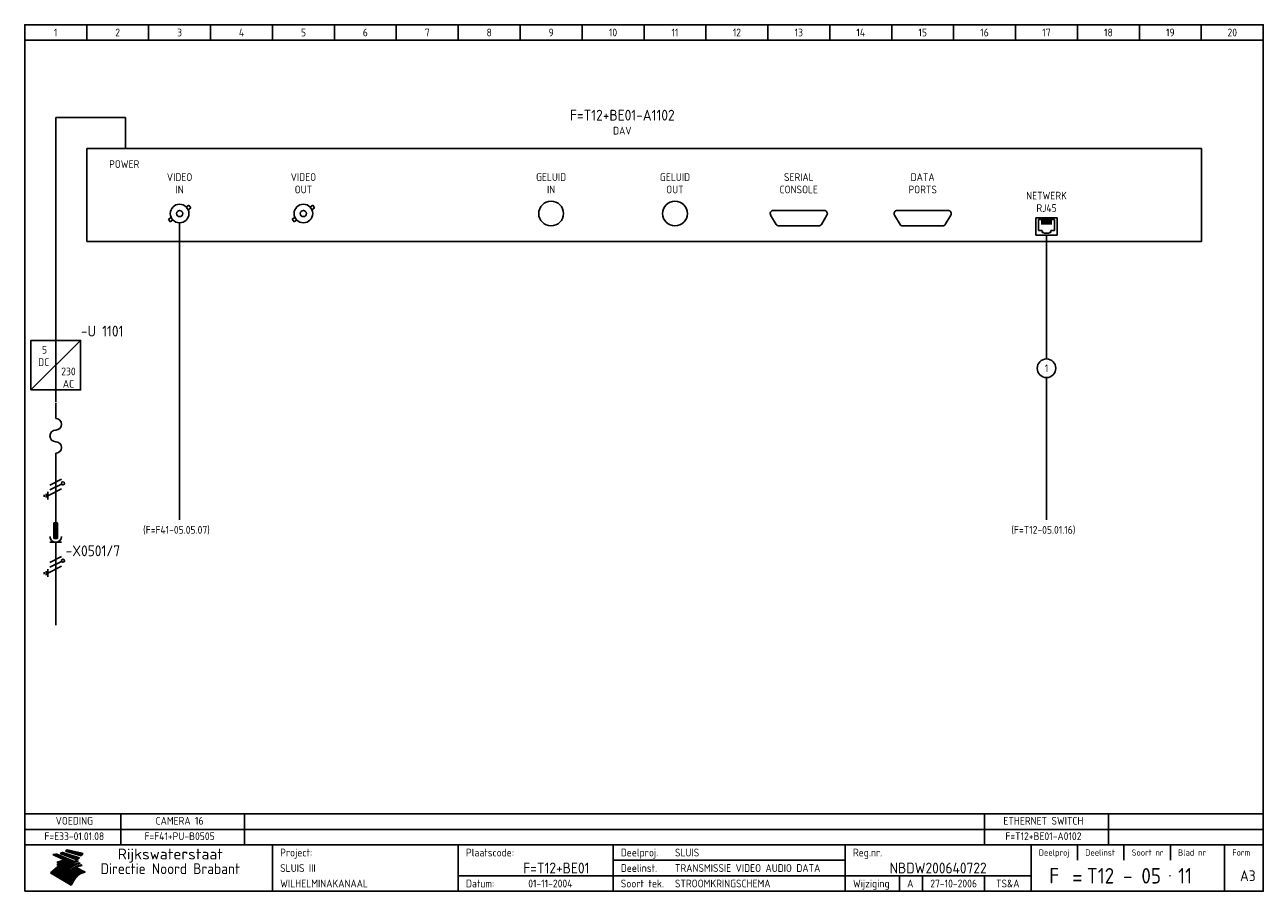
# Model space of a CAD drawing. Extents: x 10 to 410, y 10 to 290.
import ezdxf
from ezdxf.enums import TextEntityAlignment as Align

# ---------------------------------------------------------------- set-up
doc = ezdxf.new("R2010")
doc.units = 0
doc.header["$LTSCALE"] = 15
doc.header["$MEASUREMENT"] = 0
for name, color, linetype in [('0-25', 7, 'CONTINUOUS'), ('0-35', 2, 'CONTINUOUS'), ('0-50', 3, 'CONTINUOUS'), ('B-25', 7, 'CONTINUOUS'), ('B-35', 2, 'CONTINUOUS'), ('S-25', 7, 'CONTINUOUS')]:
    doc.layers.add(name, color=color, linetype=linetype)
doc.styles.add('ISO', font='iso.shx')
doc.styles.get("Standard").update_dxf_attribs({"font": 'iso.shx'})

# ---------------------------------------------------------------- blocks, each defined once
blk = doc.blocks.new('KADERA3')
at = {"layer": '0-25'}
for p, q in [((30, 285), (30, 290)), ((50, 285), (50, 290)), ((70, 285), (70, 290)), ((90, 285), (90, 290)), ((110, 285), (110, 290)), ((130, 285), (130, 290)), ((150, 285), (150, 290)), ((170, 285), (170, 290)), ((190, 285), (190, 290)), ((210, 285), (210, 290)), ((230, 285), (230, 290)), ((250, 285), (250, 290)), ((270, 285), (270, 290)), ((290, 285), (290, 290)), ((310, 285), (310, 290)), ((330, 285), (330, 290)), ((350, 285), (350, 290)), ((370, 285), (370, 290)), ((390, 285), (390, 290)), ((10, 285), (410, 285)), ((410, 35), (10, 35)), ((410, 30), (10, 30)), ((350, 25), (350, 20)), ((365, 25), (365, 20)), ((380, 25), (380, 20)), ((200, 20), (275, 20)), ((150, 15), (335, 15)), ((292.5, 15), (292.5, 10)), ((300, 15), (300, 10)), ((320, 15), (320, 10))]:
    blk.add_line(p, q, dxfattribs=at)
at = {"layer": '0-25', "color": 7}
for p, q in [((19.1, 21.89), (25.12, 19)), ((19.1, 21.89), (25.12, 19)), ((19.17, 21.86), (20.7, 21.86)), ((19.29, 21.8), (20.83, 21.8)), ((19.4, 21.75), (20.96, 21.75)), ((19.52, 21.69), (21.09, 21.69)), ((19.64, 21.63), (21.22, 21.63)), ((19.74, 21.92), (20.56, 21.92)), ((19.75, 21.58), (21.36, 21.58)), ((19.87, 21.52), (21.49, 21.52)), ((19.99, 21.47), (21.62, 21.47)), ((20.11, 21.41), (21.75, 21.41)), ((20.22, 21.35), (21.88, 21.35)), ((20.25, 21.97), (20.43, 21.97)), ((20.34, 21.3), (22.02, 21.3)), ((20.38, 21.99), (26.02, 19.59)), ((20.38, 21.99), (26.02, 19.59)), ((20.46, 21.24), (22.15, 21.24)), ((20.57, 21.18), (22.28, 21.18)), ((20.69, 21.13), (22.41, 21.13)), ((20.81, 21.07), (22.55, 21.07)), ((20.92, 21.02), (22.68, 21.02)), ((21.04, 20.96), (22.81, 20.96)), ((21.16, 20.9), (22.94, 20.9)), ((21.27, 20.85), (23.07, 20.85)), ((21.39, 20.79), (23.21, 20.79)), ((21.47, 22.25), (26.83, 20.19)), ((21.47, 22.25), (26.83, 20.19)), ((21.49, 22.25), (23.07, 22.25)), ((21.51, 20.73), (23.34, 20.73)), ((21.6, 22.2), (23.25, 22.2)), ((21.63, 20.68), (23.47, 20.68)), ((21.65, 22.31), (22.89, 22.31)), ((21.74, 20.62), (23.6, 20.62)), ((21.75, 22.14), (23.42, 22.14)), ((21.8, 22.37), (22.71, 22.37)), ((21.86, 20.57), (23.73, 20.57)), ((21.9, 22.08), (23.6, 22.08)), ((21.94, 22.42), (22.53, 22.42)), ((21.98, 20.51), (23.87, 20.51)), ((22.04, 22.03), (23.78, 22.03)), ((22.06, 22.48), (22.36, 22.48)), ((22.09, 20.45), (24, 20.45)), ((22.18, 22.53), (27.65, 20.8)), ((22.18, 22.53), (27.65, 20.8)), ((22.19, 21.97), (23.96, 21.97)), ((22.21, 20.4), (24.13, 20.4)), ((22.33, 20.34), (24.26, 20.34)), ((22.34, 21.92), (24.13, 21.92)), ((22.37, 20), (23.08, 20)), ((22.44, 20.28), (24.4, 20.28)), ((22.48, 21.86), (24.31, 21.86)), ((22.49, 20.06), (23.04, 20.06)), ((22.56, 20.23), (24.53, 20.23)), ((22.61, 20.12), (22.93, 20.12)), ((22.63, 21.8), (24.49, 21.8)), ((22.68, 20.17), (24.66, 20.17)), ((22.71, 20.17), (22.82, 20.17)), ((23.11, 20.02), (22.77, 20.2)), ((23.11, 20.02), (22.77, 20.2)), ((22.78, 21.75), (24.67, 21.75)), ((22.79, 20.12), (24.79, 20.12)), ((22.91, 20.06), (24.92, 20.06)), ((22.92, 21.69), (24.85, 21.69)), ((23.03, 20), (25.06, 20)), ((23.07, 21.63), (25.02, 21.63)), ((23.14, 22.99), (28.22, 21.46)), ((23.14, 22.99), (28.22, 21.46)), ((23.15, 22.98), (25.33, 22.98)), ((23.22, 21.58), (25.2, 21.58)), ((23.23, 23.04), (25.09, 23.04)), ((23.32, 23.1), (24.84, 23.1)), ((23.34, 22.93), (25.57, 22.93)), ((23.36, 21.52), (25.38, 21.52)), ((23.4, 23.15), (24.6, 23.15)), ((23.49, 23.21), (24.36, 23.21)), ((23.51, 21.47), (25.56, 21.47)), ((23.52, 22.87), (25.81, 22.87)), ((23.57, 23.27), (24.12, 23.27)), ((23.64, 23.32), (23.87, 23.32)), ((23.66, 21.41), (25.74, 21.41)), ((23.7, 23.36), (28.82, 22.17)), ((23.7, 23.36), (28.82, 22.17)), ((23.71, 22.82), (26.06, 22.82)), ((23.8, 21.35), (25.91, 21.35)), ((23.9, 22.76), (26.3, 22.76)), ((23.95, 21.3), (26.09, 21.3)), ((24.09, 22.7), (26.54, 22.7)), ((24.09, 21.24), (26.27, 21.24)), ((24.24, 21.18), (26.45, 21.18)), ((24.27, 22.65), (26.78, 22.65)), ((24.39, 21.13), (26.62, 21.13)), ((24.46, 22.59), (27.03, 22.59)), ((24.53, 21.07), (26.8, 21.07)), ((24.65, 22.53), (27.27, 22.53)), ((24.68, 21.02), (26.98, 21.02)), ((24.83, 20.96), (27.16, 20.96)), ((24.84, 22.48), (27.51, 22.48)), ((24.97, 20.9), (27.34, 20.9)), ((25.02, 22.42), (27.75, 22.42)), ((25.12, 20.85), (27.51, 20.85)), ((25.21, 22.37), (28, 22.37)), ((25.27, 20.79), (27.63, 20.79)), ((25.4, 22.31), (28.24, 22.31)), ((25.41, 20.73), (27.57, 20.73)), ((25.56, 20.68), (27.51, 20.68)), ((25.58, 22.25), (28.48, 22.25)), ((25.71, 20.62), (27.44, 20.62)), ((25.77, 22.2), (28.72, 22.2)), ((25.85, 20.57), (27.37, 20.57)), ((25.96, 22.14), (28.79, 22.14)), ((26, 20.51), (27.29, 20.51)), ((26.15, 22.08), (28.75, 22.08)), ((26.15, 20.45), (27.22, 20.45)), ((26.29, 20.4), (27.14, 20.4)), ((26.33, 22.03), (28.71, 22.03)), ((26.44, 20.34), (27.06, 20.34)), ((26.52, 21.97), (28.66, 21.97)), ((26.59, 20.28), (26.97, 20.28)), ((26.71, 21.92), (28.62, 21.92)), ((26.73, 20.23), (26.89, 20.23)), ((26.9, 21.86), (28.57, 21.86)), ((27.08, 21.8), (28.52, 21.8)), ((27.27, 21.75), (28.48, 21.75)), ((27.46, 21.69), (28.43, 21.69)), ((27.65, 21.63), (28.38, 21.63)), ((27.83, 21.58), (28.33, 21.58)), ((28.02, 21.52), (28.28, 21.52)), ((28.21, 21.47), (28.22, 21.47)), ((20.58, 17.88), (18.3, 16)), ((20.58, 17.88), (18.3, 16)), ((24.94, 11.97), (18.3, 16)), ((24.94, 11.97), (18.3, 16)), ((18.31, 16.01), (20.96, 16.01)), ((18.38, 16.07), (21.46, 16.07)), ((18.45, 16.12), (21.88, 16.12)), ((18.52, 16.18), (22.15, 16.18)), ((18.59, 16.23), (22.38, 16.23)), ((18.65, 16.29), (22.58, 16.29)), ((18.72, 16.35), (22.75, 16.35)), ((18.79, 16.4), (22.91, 16.4)), ((18.86, 16.46), (20.6, 16.46)), ((18.93, 16.52), (20.6, 16.52)), ((18.99, 16.57), (20.6, 16.57)), ((19.06, 16.63), (20.6, 16.63)), ((19.13, 16.68), (20.6, 16.68)), ((19.2, 16.74), (20.6, 16.74)), ((19.27, 16.8), (20.6, 16.8)), ((19.33, 16.85), (21.07, 16.85)), ((19.4, 16.91), (21.55, 16.91)), ((19.47, 16.97), (21.88, 16.97)), ((19.54, 17.02), (22.13, 17.02)), ((19.61, 17.08), (22.34, 17.08)), ((19.67, 17.13), (20.6, 17.13)), ((19.74, 17.19), (20.6, 17.19)), ((19.81, 17.25), (20.6, 17.25)), ((19.88, 17.3), (20.6, 17.3)), ((19.95, 17.36), (20.6, 17.36)), ((20.01, 17.42), (20.6, 17.42)), ((20.08, 17.47), (20.93, 17.47)), ((20.15, 17.53), (21.26, 17.53)), ((20.22, 17.58), (21.51, 17.58)), ((20.29, 17.64), (21.72, 17.64)), ((20.35, 17.7), (21.9, 17.7)), ((20.42, 17.75), (22.07, 17.75)), ((20.49, 17.81), (22.22, 17.81)), ((20.56, 17.87), (22.36, 17.87)), ((20.6, 19.11), (20.58, 19.51)), ((20.6, 19.11), (20.58, 19.51)), ((20.58, 19.5), (22.09, 19.5)), ((20.58, 19.44), (21.95, 19.44)), ((20.59, 19.38), (21.79, 19.38)), ((20.59, 19.33), (21.62, 19.33)), ((20.59, 19.27), (21.42, 19.27)), ((20.6, 19.22), (21.2, 19.22)), ((20.6, 19.16), (20.93, 19.16)), ((20.6, 19.11), (20.69, 19.12)), ((20.6, 19.11), (20.69, 19.12)), ((20.6, 18.79), (20.77, 18.81)), ((20.6, 18.79), (20.77, 18.81)), ((20.6, 18.29), (20.6, 18.79)), ((20.6, 18.29), (20.6, 18.79)), ((20.6, 18.77), (22.46, 18.77)), ((20.6, 18.71), (22.33, 18.71)), ((20.6, 18.65), (22.19, 18.65)), ((20.6, 18.6), (22.04, 18.6)), ((20.6, 18.54), (21.87, 18.54)), ((20.6, 18.48), (21.68, 18.48)), ((20.6, 18.43), (21.46, 18.43)), ((20.6, 18.37), (21.21, 18.37)), ((20.6, 18.32), (20.87, 18.32)), ((20.6, 18.29), (20.88, 18.32)), ((20.6, 18.29), (20.88, 18.32)), ((20.6, 17.88), (20.86, 17.91)), ((20.6, 17.88), (20.86, 17.91)), ((20.6, 17.43), (20.97, 17.48)), ((20.6, 17.43), (20.97, 17.48)), ((20.6, 17.43), (20.6, 17.09)), ((20.6, 17.43), (20.6, 17.09)), ((20.6, 17.09), (21.26, 17.16)), ((20.6, 17.09), (21.26, 17.16)), ((20.6, 16.8), (21.37, 16.89)), ((20.6, 16.8), (21.37, 16.89)), ((20.6, 16.8), (20.6, 16.45)), ((20.6, 16.8), (20.6, 16.45)), ((20.6, 16.45), (21.56, 16.56)), ((20.6, 16.45), (21.56, 16.56)), ((20.6, 15.97), (21.67, 16.09)), ((20.6, 15.97), (21.67, 16.09)), ((20.7, 16.46), (23.06, 16.46)), ((20.9, 19.55), (22.23, 19.55)), ((20.9, 18.82), (22.59, 18.82)), ((20.98, 17.92), (22.5, 17.92)), ((21.02, 17.13), (22.53, 17.13)), ((21.19, 19.61), (22.35, 19.61)), ((21.2, 16.52), (23.2, 16.52)), ((21.32, 18.88), (22.71, 18.88)), ((21.32, 17.98), (22.62, 17.98)), ((21.42, 19.67), (22.47, 19.67)), ((21.47, 17.19), (22.7, 17.19)), ((21.59, 18.03), (22.74, 18.03)), ((21.61, 18.93), (22.82, 18.93)), ((21.62, 19.72), (22.59, 19.72)), ((21.72, 16.57), (23.32, 16.57)), ((21.77, 17.25), (22.85, 17.25)), ((21.8, 19.78), (22.69, 19.78)), ((21.8, 18.09), (22.85, 18.09)), ((21.84, 18.99), (22.92, 18.99)), ((21.96, 19.83), (22.79, 19.83)), ((21.99, 18.15), (22.95, 18.15)), ((22.01, 17.3), (22.99, 17.3)), ((22.03, 19.05), (23.03, 19.05)), ((22.1, 16.63), (23.44, 16.63)), ((22.11, 19.89), (22.89, 19.89)), ((22.16, 18.2), (23.05, 18.2)), ((22.21, 19.1), (23.12, 19.1)), ((22.21, 17.36), (23.12, 17.36)), ((22.24, 19.95), (22.99, 19.95)), ((22.31, 18.26), (23.15, 18.26)), ((22.36, 19.16), (23.22, 19.16)), ((22.38, 16.68), (23.56, 16.68)), ((22.39, 17.42), (23.24, 17.42)), ((22.45, 18.32), (23.24, 18.32)), ((22.51, 19.22), (23.3, 19.22)), ((22.56, 17.47), (23.36, 17.47)), ((22.59, 18.37), (23.33, 18.37)), ((22.6, 16.74), (23.66, 16.74)), ((22.64, 19.27), (23.39, 19.27)), ((22.71, 18.43), (23.42, 18.43)), ((22.71, 17.53), (23.47, 17.53)), ((22.77, 19.33), (23.47, 19.33)), ((22.79, 16.8), (23.77, 16.8)), ((22.83, 18.48), (23.5, 18.48)), ((22.84, 17.58), (23.57, 17.58)), ((22.89, 19.38), (23.55, 19.38)), ((22.94, 18.54), (23.58, 18.54)), ((22.96, 16.85), (23.86, 16.85)), ((22.97, 17.64), (23.67, 17.64)), ((23, 19.44), (23.63, 19.44)), ((23.04, 18.6), (23.66, 18.6)), ((23.1, 19.5), (23.72, 19.5)), ((23.1, 17.7), (23.77, 17.7)), ((23.12, 16.91), (23.96, 16.91)), ((23.14, 18.65), (23.74, 18.65)), ((23.15, 19.95), (25.19, 19.95)), ((23.21, 19.55), (23.8, 19.55)), ((23.21, 17.75), (23.86, 17.75)), ((23.21, 16.01), (28.9, 16.01)), ((23.24, 18.71), (23.82, 18.71)), ((23.26, 19.89), (25.32, 19.89)), ((23.26, 16.97), (24.05, 16.97)), ((23.3, 19.61), (23.88, 19.61)), ((23.32, 17.81), (23.95, 17.81)), ((23.33, 18.77), (23.91, 18.77)), ((23.37, 16.07), (29.08, 16.07)), ((23.38, 19.83), (25.45, 19.83)), ((23.39, 19.67), (23.81, 19.67)), ((23.39, 17.02), (24.14, 17.02)), ((23.42, 18.82), (23.99, 18.82)), ((23.42, 17.87), (24.03, 17.87)), ((23.45, 19.7), (23.58, 19.79)), ((23.45, 19.7), (23.58, 19.79)), ((23.48, 19.72), (23.7, 19.72)), ((23.5, 19.78), (25.58, 19.78)), ((23.51, 18.88), (24.07, 18.88)), ((23.51, 16.12), (29.27, 16.12)), ((23.52, 17.92), (24.11, 17.92)), ((23.52, 17.08), (24.22, 17.08)), ((23.54, 18.9), (24.3, 19.42)), ((23.54, 18.9), (24.3, 19.42)), ((23.56, 19.78), (23.59, 19.78)), ((23.56, 19.39), (23.9, 19.62)), ((23.56, 19.39), (23.9, 19.62)), ((23.58, 19.79), (23.9, 19.62)), ((23.58, 19.79), (23.9, 19.62)), ((23.59, 18.93), (24.15, 18.93)), ((23.61, 19.72), (25.72, 19.72)), ((23.62, 17.98), (24.2, 17.98)), ((23.63, 17.13), (24.3, 17.13)), ((23.65, 18.59), (24.62, 19.25)), ((23.65, 18.59), (24.62, 19.25)), ((29.41, 16.17), (23.65, 16.17)), ((23.67, 18.99), (24.23, 18.99)), ((23.71, 18.03), (24.28, 18.03)), ((23.73, 19.67), (25.85, 19.67)), ((23.75, 19.05), (24.32, 19.05)), ((23.75, 17.19), (24.38, 17.19)), ((23.77, 16.23), (29.47, 16.23)), ((23.79, 18.09), (24.36, 18.09)), ((23.83, 19.1), (24.4, 19.1)), ((23.85, 19.61), (25.98, 19.61)), ((23.85, 17.25), (24.46, 17.25)), ((23.88, 18.15), (24.44, 18.15)), ((23.89, 16.29), (29.36, 16.29)), ((23.92, 19.16), (24.48, 19.16)), ((23.94, 18.19), (25.23, 19.07)), ((23.94, 18.19), (25.23, 19.07)), ((23.95, 17.3), (24.55, 17.3)), ((23.96, 19.55), (25.96, 19.55)), ((23.96, 18.2), (24.53, 18.2)), ((24, 19.22), (24.56, 19.22)), ((24, 16.35), (29.24, 16.35)), ((24.04, 18.26), (24.61, 18.26)), ((24.05, 17.36), (24.63, 17.36)), ((24.06, 17.88), (25.34, 18.76)), ((24.06, 17.88), (25.34, 18.76)), ((24.08, 19.5), (25.88, 19.5)), ((24.08, 19.27), (24.58, 19.27)), ((24.11, 16.4), (29.13, 16.4)), ((24.13, 18.32), (24.69, 18.32)), ((24.14, 17.42), (24.71, 17.42)), ((24.16, 19.33), (24.47, 19.33)), ((24.2, 19.44), (25.79, 19.44)), ((24.21, 18.37), (24.77, 18.37)), ((24.21, 16.46), (29.02, 16.46)), ((24.23, 17.47), (24.79, 17.47)), ((24.24, 17.48), (25.52, 18.36)), ((24.24, 17.48), (25.52, 18.36)), ((24.25, 19.38), (24.36, 19.38)), ((24.29, 18.43), (24.85, 18.43)), ((24.3, 19.42), (24.62, 19.25)), ((24.3, 19.42), (24.62, 19.25)), ((24.31, 19.38), (25.71, 19.38)), ((24.31, 17.53), (24.87, 17.53)), ((24.31, 16.52), (28.91, 16.52)), ((24.35, 17.17), (25.64, 18.05)), ((24.35, 17.17), (25.64, 18.05)), ((24.37, 18.48), (24.94, 18.48)), ((24.39, 17.58), (24.96, 17.58)), ((24.4, 16.57), (28.79, 16.57)), ((24.43, 19.33), (25.62, 19.33)), ((24.45, 18.54), (25.02, 18.54)), ((24.47, 17.64), (25.04, 17.64)), ((24.49, 16.63), (28.68, 16.63)), ((24.54, 18.6), (25.1, 18.6)), ((24.55, 19.27), (25.54, 19.27)), ((24.56, 17.7), (25.12, 17.7)), ((24.57, 16.68), (28.57, 16.68)), ((24.62, 18.65), (25.18, 18.65)), ((24.63, 16.72), (25.91, 17.6)), ((24.63, 16.72), (25.91, 17.6)), ((24.64, 17.75), (25.2, 17.75)), ((24.66, 16.74), (28.45, 16.74)), ((24.67, 19.22), (25.45, 19.22)), ((24.7, 18.71), (25.27, 18.71)), ((24.72, 17.81), (25.29, 17.81)), ((24.74, 16.8), (28.34, 16.8)), ((24.78, 19.16), (25.37, 19.16)), ((24.78, 18.77), (25.34, 18.77)), ((24.8, 17.87), (25.37, 17.87)), ((24.82, 16.85), (28.23, 16.85)), ((24.87, 18.82), (25.4, 18.82)), ((24.89, 17.92), (25.45, 17.92)), ((24.9, 19.1), (25.28, 19.1)), ((24.9, 16.91), (28.11, 16.91)), ((24.95, 18.88), (25.45, 18.88)), ((24.97, 17.98), (25.53, 17.98)), ((24.99, 16.97), (28, 16.97)), ((25.02, 19.05), (25.2, 19.05)), ((25.03, 18.93), (25.51, 18.93)), ((25.05, 18.03), (25.61, 18.03)), ((25.07, 17.02), (27.89, 17.02)), ((25.11, 18.99), (25.57, 18.99)), ((26.02, 19.59), (25.12, 19)), ((26.02, 19.59), (25.12, 19)), ((25.13, 18.09), (25.68, 18.09)), ((25.15, 17.08), (27.77, 17.08)), ((25.19, 19.05), (25.63, 19.05)), ((25.21, 18.15), (25.75, 18.15)), ((25.23, 17.13), (27.66, 17.13)), ((25.26, 19.1), (25.7, 19.1)), ((25.3, 18.2), (25.82, 18.2)), ((25.31, 17.19), (27.55, 17.19)), ((25.33, 19.16), (25.77, 19.16)), ((25.38, 18.26), (25.89, 18.26)), ((25.39, 19.22), (25.85, 19.22)), ((25.4, 17.25), (27.43, 17.25)), ((25.46, 18.32), (25.97, 18.32)), ((25.47, 19.27), (25.93, 19.27)), ((25.48, 17.3), (27.32, 17.3)), ((25.54, 19.33), (26.03, 19.33)), ((25.54, 18.37), (26.06, 18.37)), ((25.56, 17.36), (27.21, 17.36)), ((25.62, 18.43), (26.14, 18.43)), ((25.63, 19.38), (26.13, 19.38)), ((25.64, 17.42), (27.1, 17.42)), ((25.7, 18.48), (26.24, 18.48)), ((25.72, 19.44), (26.24, 19.44)), ((25.73, 17.47), (26.98, 17.47)), ((25.79, 18.54), (26.34, 18.54)), ((25.81, 17.53), (26.87, 17.53)), ((25.82, 19.5), (26.36, 19.5)), ((25.89, 18.6), (26.46, 18.6)), ((25.89, 17.58), (26.76, 17.58)), ((25.93, 19.55), (26.53, 19.55)), ((25.96, 17.64), (26.64, 17.64)), ((25.99, 18.65), (26.58, 18.65)), ((26.04, 17.7), (26.59, 17.7)), ((26.06, 19.61), (26.85, 19.61)), ((26.1, 18.71), (26.72, 18.71)), ((26.12, 17.75), (26.67, 17.75)), ((26.2, 17.81), (26.76, 17.81)), ((26.21, 19.67), (27.23, 19.67)), ((26.23, 18.77), (26.89, 18.77)), ((26.29, 17.87), (26.86, 17.87)), ((26.37, 18.82), (27.09, 18.82)), ((26.39, 17.92), (26.97, 17.92)), ((26.44, 19.72), (27.18, 19.72)), ((26.49, 17.98), (27.09, 17.98)), ((26.53, 18.88), (27.34, 18.88)), ((26.56, 17.68), (29.54, 16.2)), ((26.56, 17.68), (29.54, 16.2)), ((26.6, 18.03), (27.22, 18.03)), ((26.72, 18.09), (27.38, 18.09)), ((26.73, 18.93), (27.66, 18.93)), ((26.85, 18.15), (27.56, 18.15)), ((26.99, 18.99), (27.9, 18.99)), ((27, 18.2), (27.8, 18.2)), ((27.13, 19.78), (27.25, 19.64)), ((27.13, 19.78), (27.25, 19.64)), ((27.18, 18.26), (28.13, 18.26)), ((27.26, 19.05), (27.84, 19.05)), ((27.39, 18.32), (28.47, 18.32)), ((27.7, 18.37), (28.49, 18.37)), ((27.78, 19.1), (27.93, 18.96)), ((27.78, 19.1), (27.93, 18.96)), ((28, 18.43), (28.44, 18.43)), ((28.29, 15.83), (29.54, 16.2)), ((28.29, 15.83), (29.54, 16.2)), ((28.39, 18.48), (28.54, 18.32)), ((28.39, 18.48), (28.54, 18.32)), ((29.54, 16.2), (29.45, 16.17)), ((29.54, 16.2), (29.45, 16.17)), ((29.46, 16.18), (29.47, 16.18)), ((18.38, 15.95), (20.6, 15.95)), ((18.47, 15.9), (20.6, 15.9)), ((18.57, 15.84), (20.6, 15.84)), ((18.66, 15.78), (20.6, 15.78)), ((18.75, 15.73), (20.6, 15.73)), ((18.85, 15.67), (20.6, 15.67)), ((18.94, 15.62), (20.6, 15.62)), ((19.03, 15.56), (27.83, 15.56)), ((19.12, 15.5), (27.75, 15.5)), ((19.22, 15.45), (27.66, 15.45)), ((19.31, 15.39), (27.58, 15.39)), ((19.4, 15.33), (27.5, 15.33)), ((19.49, 15.28), (27.43, 15.28)), ((19.59, 15.22), (27.36, 15.22)), ((19.68, 15.17), (27.29, 15.17)), ((19.77, 15.11), (27.22, 15.11)), ((19.86, 15.05), (27.15, 15.05)), ((19.96, 15), (27.09, 15)), ((20.05, 14.94), (27.02, 14.94)), ((20.14, 14.88), (26.96, 14.88)), ((20.24, 14.83), (26.9, 14.83)), ((20.33, 14.77), (26.84, 14.77)), ((20.42, 14.72), (26.79, 14.72)), ((20.51, 14.66), (26.73, 14.66)), ((20.6, 15.97), (20.6, 15.58)), ((20.6, 15.97), (20.6, 15.58)), ((20.6, 15.58), (21.95, 15.73)), ((20.6, 15.58), (21.95, 15.73)), ((20.61, 14.6), (26.68, 14.6)), ((20.7, 14.55), (26.62, 14.55)), ((20.79, 14.49), (26.57, 14.49)), ((20.88, 14.43), (26.52, 14.43)), ((20.94, 15.62), (27.92, 15.62)), ((20.98, 14.38), (26.47, 14.38)), ((21.07, 14.32), (26.42, 14.32)), ((21.16, 14.27), (26.38, 14.27)), ((21.25, 14.21), (26.33, 14.21)), ((21.35, 14.15), (26.29, 14.15)), ((21.44, 14.1), (26.24, 14.1)), ((21.45, 15.67), (28.01, 15.67)), ((21.53, 14.04), (26.2, 14.04)), ((21.63, 13.98), (26.16, 13.98)), ((21.72, 13.93), (26.12, 13.93)), ((21.81, 13.87), (26.08, 13.87)), ((21.9, 13.82), (26.04, 13.82)), ((21.96, 15.73), (28.11, 15.73)), ((22, 13.76), (26, 13.76)), ((22.09, 13.7), (25.96, 13.7)), ((22.18, 13.65), (25.93, 13.65)), ((22.27, 13.59), (25.89, 13.59)), ((22.34, 15.78), (28.21, 15.78)), ((22.37, 13.53), (25.86, 13.53)), ((22.46, 13.48), (25.82, 13.48)), ((22.55, 13.42), (25.79, 13.42)), ((22.62, 15.84), (28.33, 15.84)), ((22.65, 13.37), (25.76, 13.37)), ((22.74, 13.31), (25.73, 13.31)), ((22.83, 13.25), (25.69, 13.25)), ((22.84, 15.9), (28.52, 15.9)), ((22.92, 13.2), (25.66, 13.2)), ((23.02, 13.14), (25.63, 13.14)), ((23.04, 15.95), (28.71, 15.95)), ((23.11, 13.08), (25.59, 13.08)), ((23.2, 13.03), (25.56, 13.03)), ((23.29, 12.97), (25.53, 12.97)), ((23.39, 12.92), (25.5, 12.92)), ((23.48, 12.86), (25.46, 12.86)), ((23.57, 12.8), (25.43, 12.8)), ((23.66, 12.75), (25.4, 12.75)), ((23.76, 12.69), (25.36, 12.69)), ((23.85, 12.63), (25.33, 12.63)), ((23.94, 12.58), (25.3, 12.58)), ((24.04, 12.52), (25.26, 12.52)), ((24.13, 12.47), (25.23, 12.47)), ((24.22, 12.41), (25.2, 12.41)), ((24.31, 12.35), (25.17, 12.35)), ((24.41, 12.3), (25.13, 12.3)), ((24.5, 12.24), (25.1, 12.24)), ((24.59, 12.18), (25.07, 12.18)), ((24.68, 12.13), (25.03, 12.13)), ((24.78, 12.07), (25, 12.07)), ((24.87, 12.02), (24.97, 12.02)), ((24.94, 11.97), (25.81, 13.45)), ((24.94, 11.97), (25.81, 13.45))]:
    blk.add_line(p, q, dxfattribs=at)
for centre, radius, start, end in [((19.15, 29.7), 7.8, 269.6055, 279.0886), ((19.15, 29.7), 7.8, 269.6055, 279.0886), ((19.93, 25.38), 5.91, 276.3402, 298.7463), ((19.93, 25.38), 5.91, 276.3402, 298.7463), ((19.84, 25.09), 6.03, 278.129, 302.868), ((19.84, 25.09), 6.03, 278.129, 302.868), ((19.84, 27.26), 5.27, 288.0217, 296.3084), ((19.84, 27.26), 5.27, 288.0217, 296.3084), ((20.49, 27.56), 5.28, 300.0654, 307.393), ((20.49, 27.56), 5.28, 300.0654, 307.393), ((24.11, 24.7), 5.26, 301.1147, 312.2814), ((24.11, 24.7), 5.26, 301.1147, 312.2814), ((21.95, 27.32), 8.59, 316.9248, 323.1399), ((21.95, 27.32), 8.59, 316.9248, 323.1399), ((20.21, 23.78), 5.91, 273.6149, 304.3803), ((20.21, 23.78), 5.91, 273.6149, 304.3803), ((20.35, 24.56), 5.76, 274.164, 302.5474), ((20.35, 24.56), 5.76, 274.164, 302.5474), ((20.05, 24.28), 6.02, 277.9472, 305.7139), ((20.05, 24.28), 6.02, 277.9472, 305.7139), ((20.04, 23.49), 6.09, 278.8115, 306.4242), ((20.04, 23.49), 6.09, 278.8115, 306.4242), ((20.53, 23.07), 5.96, 277.0519, 304.973), ((20.53, 23.07), 5.96, 277.0519, 304.973), ((20.72, 22.76), 5.91, 276.3402, 304.3803), ((20.72, 22.76), 5.91, 276.3402, 304.3803), ((21.06, 22.34), 5.81, 274.9043, 303.1745), ((21.06, 22.34), 5.81, 274.9043, 303.1745), ((20.82, 22.06), 6.04, 278.1111, 305.8489), ((20.82, 22.06), 6.04, 278.1111, 305.8489), ((21.3, 21.6), 5.91, 276.3402, 304.3803), ((21.3, 21.6), 5.91, 276.3402, 304.3803), ((27.05, 17.17), 2.63, 107.4286, 133.7799), ((27.05, 17.17), 2.63, 107.4286, 133.7799), ((27.45, 16.91), 2.81, 110.4143, 138.7411), ((27.45, 16.91), 2.81, 110.4143, 138.7411), ((27.57, 15.64), 3.4, 98.1566, 126.9045), ((27.57, 15.64), 3.4, 98.1566, 126.9045), ((27.91, 15.54), 3.39, 100.5835, 132.088), ((27.91, 15.54), 3.39, 100.5835, 132.088), ((28.21, 14.74), 3.67, 95.7581, 128.7216), ((28.21, 14.74), 3.67, 95.7581, 128.7216), ((27.01, 16.84), 2.93, 87.7348, 104.8316), ((27.01, 16.84), 2.93, 87.7348, 104.8316), ((27.37, 15.71), 3.93, 91.7838, 103.2817), ((27.37, 15.71), 3.93, 91.7838, 103.2817), ((28.4, 15.05), 3.21, 96.3886, 125.0052), ((28.4, 15.05), 3.21, 96.3886, 125.0052), ((27.82, 16.31), 2.8, 90.634, 105.1984), ((27.82, 16.31), 2.8, 90.634, 105.1984), ((28.19, 15.04), 3.93, 93.8342, 103.2817), ((28.19, 15.04), 3.93, 93.8342, 103.2817), ((28.58, 15.69), 2.8, 93.8141, 105.1984), ((28.58, 15.69), 2.8, 93.8141, 105.1984), ((28.95, 14.41), 3.93, 96.0135, 103.2817), ((28.95, 14.41), 3.93, 96.0135, 103.2817), ((31.24, 10.26), 6.3, 117.9568, 149.6251), ((31.24, 10.26), 6.3, 117.9568, 149.6251)]:
    blk.add_arc(centre, radius, start, end, dxfattribs=at)
at = {"layer": '0-35'}
for p, q in [((90, 25), (90, 10)), ((150, 25), (150, 10)), ((200, 25), (200, 10)), ((275, 25), (275, 10)), ((335, 25), (335, 10)), ((397.5, 25), (397.5, 10))]:
    blk.add_line(p, q, dxfattribs=at)
at = {"layer": '0-50'}
for p, q in [((10, 25), (410, 25)), ((348.75, 15), (351.25, 15)), ((348.75, 13.5), (351.25, 13.5))]:
    blk.add_line(p, q, dxfattribs=at)
blk.add_lwpolyline([(10, 10), (410, 10), (410, 290), (10, 290)], close=True, dxfattribs=at)
at = {"layer": '0-50', "const_width": 0.25}
blk.add_lwpolyline([(379.75, 15, 1), (380, 15, 1)], format="xyb", close=True, dxfattribs=at)
at = {"layer": '0-25', "style": 'ISO'}
for s, height, p in [('Project:', 2.5, (92.5, 22.5)), ('Plaatscode:', 2.5, (152.5, 22.5)), ('Deelproj.', 2.5, (202.5, 22.5)), ('Reg.nr.', 2.5, (277.5, 22.5)), ('Deelproj', 2, (337.5, 22.5)), ('Deelinst', 2, (352.5, 22.5)), ('Soort nr', 2, (367.5, 22.5)), ('Blad nr', 2, (382.5, 22.5)), ('Form', 2, (400, 22.5)), ('Deelinst.', 2.5, (202.5, 17.5)), ('Datum:', 2.5, (152.5, 12.5)), ('Soort tek.', 2.5, (202.5, 12.5)), ('Wijziging', 2.5, (277.5, 12.5))]:
    blk.add_text(s, height=height, dxfattribs=at).set_placement(p, align=Align.MIDDLE_LEFT)
for tag, p in [('STR1', (20, 287.5)), ('STR2', (40, 287.5)), ('STR3', (60, 287.5)), ('STR4', (80, 287.5)), ('STR5', (100, 287.5)), ('STR6', (120, 287.5)), ('STR7', (140, 287.5)), ('STR8', (160, 287.5)), ('STR9', (180, 287.5)), ('STR10', (200, 287.5)), ('STR11', (220, 287.5)), ('STR12', (240, 287.5)), ('STR13', (260, 287.5)), ('STR14', (280, 287.5)), ('STR15', (300, 287.5)), ('STR16', (320, 287.5)), ('STR17', (340, 287.5)), ('STR18', (360, 287.5)), ('STR19', (380, 287.5)), ('STR20', (400, 287.5)), ('W', (180, 12.5)), ('Z', (310, 12.5)), ('Y', (327.5, 12.5))]:
    blk.add_attdef(tag, text='', height=2.5, dxfattribs=at).set_placement(p, align=Align.MIDDLE)
for tag, p in [('N', (220, 22.5)), ('B', (92.5, 17.5)), ('P', (220, 17.5)), ('C', (92.5, 12.5)), ('U', (220, 12.5)), ('REV', (295, 12.5))]:
    blk.add_attdef(tag, text='', height=2.5, dxfattribs=at).set_placement(p, align=Align.MIDDLE_LEFT)
at = {"layer": '0-35', "style": 'ISO', "width": 1.00614}
blk.add_text('Rijkswaterstaat', height=3.5, dxfattribs=at).set_placement((40, 20.28), (74, 20.28), align=Align.FIT)
at = {"layer": '0-35', "color": 2, "style": 'ISO', "width": 0.948867}
blk.add_text('Directie Noord Brabant', height=3.5, dxfattribs=at).set_placement((34.5, 15.53), (79.5, 15.53), align=Align.FIT)
at = {"layer": '0-35', "style": 'ISO'}
for tag, p in [('X', (178.5, 17.5)), ('FORM', (402.5, 15))]:
    blk.add_attdef(tag, text='', height=3.5, dxfattribs=at).set_placement(p, align=Align.MIDDLE_LEFT)
blk.add_attdef('RNR', text='', height=3.5, dxfattribs=at).set_placement((305, 17.5), align=Align.MIDDLE)
at = {"layer": '0-50', "style": 'ISO'}
for tag, p in [('M', (342.5, 15)), ('O', (365, 15))]:
    blk.add_attdef(tag, text='', height=5, dxfattribs=at).set_placement(p, align=Align.MIDDLE)
blk.add_attdef('Q', text='', height=5, dxfattribs=at).set_placement((382.5, 15), align=Align.MIDDLE_LEFT)
blk = doc.blocks.new('0081')
at = {"layer": 'S-25', "color": 0}
for p, q in [((6.96, 5.66), (0, 5.66)), ((0, 5.66), (0, 0)), ((0.88, 1.5), (0.88, 5.02)), ((0.88, 5.02), (3.48, 5.02)), ((1.96, 4.87), (1.96, 3.49)), ((2.4, 4.87), (2.4, 3.49)), ((2.83, 4.87), (2.83, 3.49)), ((3.27, 4.87), (3.27, 3.49)), ((6.08, 5.02), (3.48, 5.02)), ((3.7, 4.87), (3.7, 3.49)), ((4.13, 4.87), (4.13, 3.49)), ((4.57, 4.87), (4.57, 3.49)), ((5, 4.87), (5, 3.49)), ((6.08, 1.5), (6.08, 5.02)), ((6.96, 0), (6.96, 5.66)), ((0, 0), (6.96, 0)), ((2.05, 1.5), (0.88, 1.5)), ((2.05, 0.89), (2.05, 1.5)), ((2.62, 0.89), (2.05, 0.89)), ((2.62, 0.61), (2.62, 0.89)), ((3.48, 0.61), (2.62, 0.61)), ((3.48, 0.61), (4.35, 0.61)), ((4.35, 0.89), (4.91, 0.89)), ((4.35, 0.61), (4.35, 0.89)), ((4.91, 1.5), (6.08, 1.5)), ((4.91, 0.89), (4.91, 1.5))]:
    blk.add_line(p, q, dxfattribs=at)
blk = doc.blocks.new('0019')
at = {"layer": 'S-25'}
for p, q in [((-0.62, 6.25), (-0.62, 1.25)), ((0.62, 6.25), (-0.62, 6.25)), ((-0.31, 6.25), (-0.31, 1.25)), ((0, 6.25), (0, 1.25)), ((0, 2), (0, 6)), ((0.31, 6.25), (0.31, 1.25)), ((0.62, 1.25), (0.62, 6.25)), ((1.88, 0), (-1.88, 0)), ((-0.62, 1.25), (0.62, 1.25)), ((0, 0), (0, -5))]:
    blk.add_line(p, q, dxfattribs=at)
blk.add_arc((0, 1.88), 1.88, 180, 0, dxfattribs=at)
at = {"layer": 'B-25'}
blk.add_attdef('OM1', (2.32, 1), '', height=2.5, dxfattribs=at)
blk = doc.blocks.new('0010')
at = {"layer": 'S-25'}
for p, q in [((-1.09, -2.19), (1.09, 2.19)), ((0.78, -1.56), (2.66, 2.19)), ((2.34, -1.56), (4.22, 2.19)), ((0.16, -2.19), (-2.34, -2.19)), ((-1.72, -2.81), (-0.47, -2.81)), ((-0.78, -3.44), (-1.41, -3.44))]:
    blk.add_line(p, q, dxfattribs=at)
blk.add_circle((2.88, 2.63), 0.5, dxfattribs=at)
blk = doc.blocks.new('0100')
at = {"layer": 'S-25'}
for points in [[(0, 20), (0, 15)], [(0, 3.75), (0, 0)]]:
    blk.add_lwpolyline(points, dxfattribs=at)
for centre, start, end in [((0, 13.125), 270, 90), ((0, 9.375), 90, 270), ((0, 5.625), 270, 90)]:
    blk.add_arc(centre, 1.875, start, end, dxfattribs=at)

msp = doc.modelspace()

# ---------------------------------------------------------------- linework, layer by layer
at = {"layer": '0-25'}
for p, q in [((42.5, 250), (42.5, 260)), ((20, 111), (20, 96))]:
    msp.add_line(p, q, dxfattribs=at)
at = {"layer": 'S-25'}
for p, q in [((20, 260), (20, 168)), ((42.5, 260), (20, 260)), ((30.01, 250), (390.01, 250)), ((30.01, 250), (30.01, 220)), ((390.01, 250), (390.01, 220)), ((62.17, 231.07), (63.04, 231.65)), ((63.6, 230.82), (62.73, 230.24)), ((63.04, 231.65), (63.6, 230.82)), ((102.17, 231.07), (103.04, 231.65)), ((103.6, 230.82), (102.73, 230.24)), ((103.04, 231.65), (103.6, 230.82)), ((252.71, 225.49), (250.91, 228.49)), ((251.77, 230), (268.23, 230)), ((267.29, 225.49), (269.09, 228.49)), ((292.71, 225.49), (290.91, 228.49)), ((291.77, 230), (308.23, 230)), ((307.29, 225.49), (309.09, 228.49)), ((57.27, 227.76), (56.4, 227.18)), ((56.4, 227.18), (56.96, 226.35)), ((56.96, 226.35), (57.83, 226.93)), ((60, 226), (60, 130)), ((97.27, 227.76), (96.4, 227.18)), ((96.4, 227.18), (96.96, 226.35)), ((96.96, 226.35), (97.83, 226.93)), ((253.57, 225), (266.43, 225)), ((293.57, 225), (306.43, 225)), ((340, 222), (340, 182)), ((30.01, 220), (390.01, 220)), ((28, 188), (12, 172)), ((340, 176), (340, 130)), ((20, 150), (20, 129)), ((20, 120.25), (20, 111)), ((41, 35), (41, 25)), ((81, 35), (81, 25)), ((320, 35), (320, 25)), ((360, 35), (360, 25))]:
    msp.add_line(p, q, dxfattribs=at)
msp.add_lwpolyline([(12, 172), (28, 172), (28, 188), (12, 188)], close=True, dxfattribs=at)
for centre, radius in [((60, 229), 3), ((100, 229), 3), ((180, 229), 4), ((220, 229), 4), ((60, 229), 1), ((100, 229), 1), ((340, 179), 3)]:
    msp.add_circle(centre, radius, dxfattribs=at)
for centre, start, end in [((251.77, 229), 90, 210.9638), ((268.23, 229), 329.0362, 90), ((291.77, 229), 90, 210.9638), ((308.23, 229), 329.0362, 90), ((253.57, 226), 210.9638, 270), ((266.43, 226), 270, 329.0362), ((293.57, 226), 210.9638, 270), ((306.43, 226), 270, 329.0362)]:
    msp.add_arc(centre, 1, start, end, dxfattribs=at)

# ---------------------------------------------------------------- block references
ref = msp.add_blockref('KADERA3', (0, 0), dxfattribs=at)
ref.add_attrib('B', 'SLUIS III', dxfattribs={"layer": '0-25', "height": 2.5, "style": 'ISO'}).set_placement((92.5, 17.5), align=Align.MIDDLE_LEFT)
ref.add_attrib('C', 'WILHELMINAKANAAL', dxfattribs={"layer": '0-25', "height": 2.5, "style": 'ISO'}).set_placement((92.5, 12.5), align=Align.MIDDLE_LEFT)
ref.add_attrib('N', 'SLUIS', dxfattribs={"layer": '0-25', "height": 2.5, "style": 'ISO'}).set_placement((220, 22.5), align=Align.MIDDLE_LEFT)
ref.add_attrib('P', 'TRANSMISSIE VIDEO AUDIO DATA', dxfattribs={"layer": '0-25', "height": 2.5, "style": 'ISO'}).set_placement((220, 17.5), align=Align.MIDDLE_LEFT)
ref.add_attrib('U', 'STROOMKRINGSCHEMA', dxfattribs={"layer": '0-25', "height": 2.5, "style": 'ISO'}).set_placement((220, 12.5), align=Align.MIDDLE_LEFT)
ref.add_attrib('M', 'F', dxfattribs={"layer": '0-50', "height": 5, "style": 'ISO'}).set_placement((342.5, 15), align=Align.MIDDLE)
ref.add_attrib('O', 'T12 - 05', dxfattribs={"layer": '0-50', "height": 5, "style": 'ISO'}).set_placement((365, 15), align=Align.MIDDLE)
ref.add_attrib('Q', '11', dxfattribs={"layer": '0-50', "height": 5, "style": 'ISO'}).set_placement((382.5, 15), align=Align.MIDDLE_LEFT)
ref.add_attrib('X', 'F=T12+BE01', dxfattribs={"layer": '0-35', "height": 3.5, "style": 'ISO'}).set_placement((171, 17.5), align=Align.MIDDLE_LEFT)
ref.add_attrib('RNR', 'NBDW200640722', dxfattribs={"layer": '0-35', "height": 3.5, "style": 'ISO'}).set_placement((305, 17.5), align=Align.MIDDLE)
ref.add_attrib('W', '01-11-2004', dxfattribs={"layer": '0-25', "height": 2.5, "style": 'ISO'}).set_placement((179.75, 12.5), align=Align.MIDDLE)
ref.add_attrib('FORM', 'A3', dxfattribs={"layer": '0-35', "height": 3.5, "style": 'ISO'}).set_placement((402.5, 15), align=Align.MIDDLE_LEFT)
ref.add_attrib('REV', 'A', dxfattribs={"layer": '0-25', "height": 2.5, "style": 'ISO'}).set_placement((295, 12.5), align=Align.MIDDLE_LEFT)
ref.add_attrib('Z', '27-10-2006', dxfattribs={"layer": '0-25', "height": 2.5, "style": 'ISO'}).set_placement((310, 12.5), align=Align.MIDDLE)
ref.add_attrib('Y', 'TS&A', dxfattribs={"layer": '0-25', "height": 2.5, "style": 'ISO'}).set_placement((327.5, 12.5), align=Align.MIDDLE)
ref.add_attrib('STR1', '1', dxfattribs={"layer": '0-25', "height": 2.5, "style": 'ISO'}).set_placement((20, 287.5), align=Align.MIDDLE)
ref.add_attrib('STR2', '2', dxfattribs={"layer": '0-25', "height": 2.5, "style": 'ISO'}).set_placement((40, 287.5), align=Align.MIDDLE)
ref.add_attrib('STR3', '3', dxfattribs={"layer": '0-25', "height": 2.5, "style": 'ISO'}).set_placement((60, 287.5), align=Align.MIDDLE)
ref.add_attrib('STR4', '4', dxfattribs={"layer": '0-25', "height": 2.5, "style": 'ISO'}).set_placement((80, 287.5), align=Align.MIDDLE)
ref.add_attrib('STR5', '5', dxfattribs={"layer": '0-25', "height": 2.5, "style": 'ISO'}).set_placement((100, 287.5), align=Align.MIDDLE)
ref.add_attrib('STR6', '6', dxfattribs={"layer": '0-25', "height": 2.5, "style": 'ISO'}).set_placement((120, 287.5), align=Align.MIDDLE)
ref.add_attrib('STR7', '7', dxfattribs={"layer": '0-25', "height": 2.5, "style": 'ISO'}).set_placement((140, 287.5), align=Align.MIDDLE)
ref.add_attrib('STR8', '8', dxfattribs={"layer": '0-25', "height": 2.5, "style": 'ISO'}).set_placement((160, 287.5), align=Align.MIDDLE)
ref.add_attrib('STR9', '9', dxfattribs={"layer": '0-25', "height": 2.5, "style": 'ISO'}).set_placement((180, 287.5), align=Align.MIDDLE)
ref.add_attrib('STR10', '10', dxfattribs={"layer": '0-25', "height": 2.5, "style": 'ISO'}).set_placement((200, 287.5), align=Align.MIDDLE)
ref.add_attrib('STR11', '11', dxfattribs={"layer": '0-25', "height": 2.5, "style": 'ISO'}).set_placement((220, 287.5), align=Align.MIDDLE)
ref.add_attrib('STR12', '12', dxfattribs={"layer": '0-25', "height": 2.5, "style": 'ISO'}).set_placement((240, 287.5), align=Align.MIDDLE)
ref.add_attrib('STR13', '13', dxfattribs={"layer": '0-25', "height": 2.5, "style": 'ISO'}).set_placement((260, 287.5), align=Align.MIDDLE)
ref.add_attrib('STR14', '14', dxfattribs={"layer": '0-25', "height": 2.5, "style": 'ISO'}).set_placement((280, 287.5), align=Align.MIDDLE)
ref.add_attrib('STR15', '15', dxfattribs={"layer": '0-25', "height": 2.5, "style": 'ISO'}).set_placement((300, 287.5), align=Align.MIDDLE)
ref.add_attrib('STR16', '16', dxfattribs={"layer": '0-25', "height": 2.5, "style": 'ISO'}).set_placement((320, 287.5), align=Align.MIDDLE)
ref.add_attrib('STR17', '17', dxfattribs={"layer": '0-25', "height": 2.5, "style": 'ISO'}).set_placement((340, 287.5), align=Align.MIDDLE)
ref.add_attrib('STR18', '18', dxfattribs={"layer": '0-25', "height": 2.5, "style": 'ISO'}).set_placement((360, 287.5), align=Align.MIDDLE)
ref.add_attrib('STR19', '19', dxfattribs={"layer": '0-25', "height": 2.5, "style": 'ISO'}).set_placement((380, 287.5), align=Align.MIDDLE)
ref.add_attrib('STR20', '20', dxfattribs={"layer": '0-25', "height": 2.5, "style": 'ISO'}).set_placement((400, 287.5), align=Align.MIDDLE)
for name, p in [('0081', (336.52, 222)), ('0100', (20, 147.76)), ('0019', (20, 122.75))]:
    msp.add_blockref(name, p, dxfattribs=at)
at = {"layer": 'S-25', "xscale": -1, "rotation": 270}
for p in [(19.69, 138.91), (19.69, 113.91)]:
    msp.add_blockref('0010', p, dxfattribs=at)

# ---------------------------------------------------------------- texts
at = {"layer": 'B-25'}
for s, p in [('DAV', (203, 255.78)), ('VIDEO', (60, 240.78)), ('VIDEO', (100, 240.78)), ('GELUID', (180, 240.78)), ('GELUID', (220, 240.78)), ('SERIAL', (260, 240.78)), ('DATA', (300, 240.78)), ('IN', (60, 236.78)), ('OUT', (100, 236.78)), ('IN', (180, 236.78)), ('OUT', (220, 236.78)), ('CONSOLE', (260, 236.78)), ('PORTS', (300, 236.78)), ('NETWERK', (340, 234.78)), ('RJ45', (340, 230.78)), ('1', (340, 179)), ('(F=F41-05.05.07)', (59, 126.78)), ('(F=T12-05.01.16)', (339, 126.78)), ('VOEDING', (26, 32.78)), ('CAMERA 16', (60, 32.78)), ('ETHERNET SWITCH', (339, 32.78)), ('F=E33-01.01.08', (26, 27.78)), ('F=F41+PU-B0505', (60, 27.78)), ('F=T12+BE01-A0102', (339, 27.78))]:
    msp.add_text(s, height=2.5, dxfattribs=at).set_placement(p, align=Align.MIDDLE)
at = {"layer": 'B-25', "style": 'ISO'}
for s, p in [('POWER', (42.11, 244.98)), ('5 ', (17.11, 184.98)), ('DC', (16.11, 180.98)), ('230', (24.11, 177.98)), ('AC', (24.11, 173.98))]:
    msp.add_text(s, height=2.5, dxfattribs=at).set_placement(p, align=Align.MIDDLE)
at = {"layer": 'B-35'}
msp.add_text('F=T12+BE01-A1102', height=3.5, dxfattribs=at).set_placement((203, 260.78), align=Align.MIDDLE)
at = {"layer": 'B-35', "style": 'ISO'}
for s, p in [('-U 1101', (35, 191)), ('-X0501/7', (32, 120))]:
    msp.add_text(s, height=3.5, dxfattribs=at).set_placement(p, align=Align.MIDDLE)

doc.saveas('drawing.dxf')
